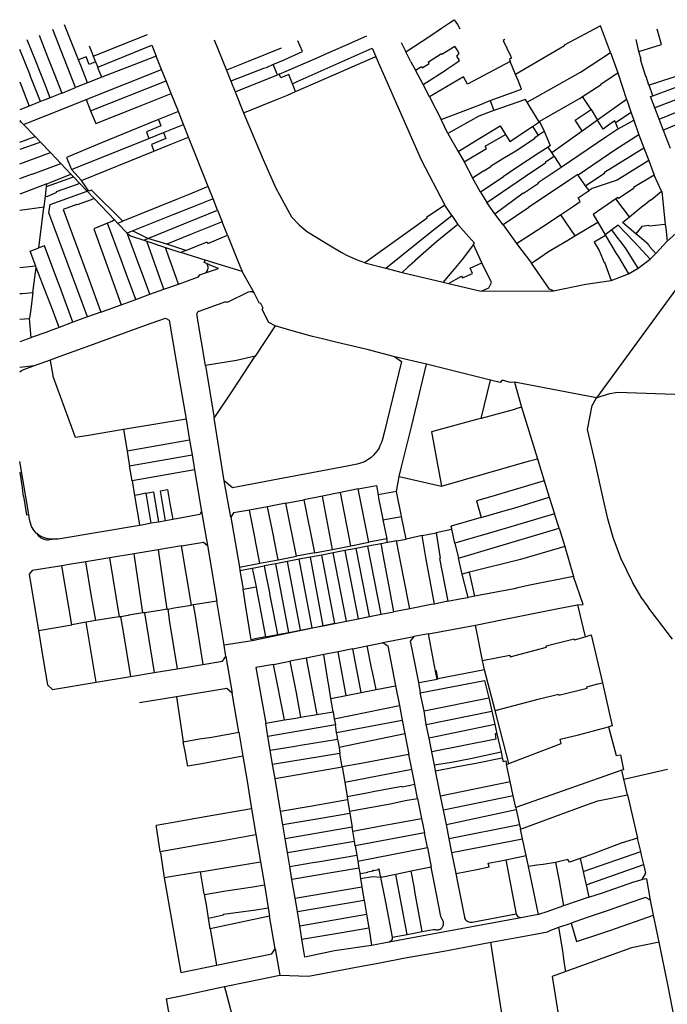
# Model space of a CAD drawing. Header units: metres. Extents: x 196788 to 198134, y 354537 to 355873.
# Tile 3 of 11: x 196788 to 197067, y 355448 to 355873. Entities that reach past the tile are written whole.
import ezdxf

# ---------------------------------------------------------------- set-up
doc = ezdxf.new("R2010")
doc.units = ezdxf.units.M
doc.layers.add('Objectgrens', color=1, linetype='Continuous', lineweight=25)

msp = doc.modelspace()

# ---------------------------------------------------------------- linework, layer by layer
at = {"layer": 'Objectgrens', "flags": 128}
for points in [[(196954.477, 355859.645), (196964.767, 355866.402), (196969.851, 355869.764), (196973.298, 355872.169), (196975.4, 355873.489), (196976.754, 355871.419), (196977.869, 355869.6)], [(196811.754, 355844.116), (196801.898, 355869.187)], [(196812.984, 355856.152), (196806.987, 355871.218)], [(197038.627, 355870.773), (197022.946, 355862.41), (197023.031, 355862.217), (197001.929, 355849.8)], [(197042.854, 355859.251), (197038.627, 355870.773)], [(197055.095, 355859.713), (197064.973, 355862.8), (197063.125, 355869.4)], [(196800.813, 355839.788), (196798.098, 355846.548), (196796.096, 355851.597), (196794.516, 355855.496), (196790.818, 355864.713)], [(196795.961, 355866.753), (196799.566, 355857.472), (196802.408, 355850.297), (196805.769, 355841.75)], [(196819.359, 355857.656), (196842.815, 355867.052)], [(196871.685, 355864.778), (196877.013, 355851.616)], [(196897.145, 355854.064), (196897.088, 355854.17), (196897.249, 355854.243), (196900.549, 355855.573), (196909.849, 355859.676), (196907.831, 355864.318)], [(196899.754, 355849.994), (196916.069, 355857.009), (196920.943, 355859.13), (196927.528, 355862.023), (196937.583, 355866.455)], [(196997.19, 355864.92), (196996.589, 355864.557), (196999.752, 355857.814)], [(197055.095, 355859.713), (197054.02, 355864.885)], [(196796.588, 355838.093), (196792.31, 355848.874), (196791.897, 355849.975), (196787.573, 355860.678)], [(196817.534, 355862.166), (196818.998, 355858.548), (196819.359, 355857.656)], [(196821.282, 355853.005), (196844.634, 355862.483)], [(196844.634, 355862.483), (196846.506, 355857.788)], [(196900.547, 355861.163), (196886.383, 355855.382), (196877.013, 355851.616)], [(196905.419, 355845.839), (196907.535, 355846.776), (196939.925, 355861.126)], [(196939.925, 355861.126), (196941.456, 355857.645)], [(196952.379, 355863.568), (196954.477, 355859.645)], [(196956.672, 355855.336), (196954.401, 355859.567), (196954.477, 355859.645)], [(196958.664, 355851.624), (196961.192, 355853.225), (196961.526, 355852.717), (196964.568, 355854.627), (196964.273, 355855.207), (196969.848, 355858.861), (196970.048, 355858.6), (196975.628, 355862.032), (196975.821, 355861.708)], [(196961.986, 355845.434), (196971.866, 355851.88), (196972.167, 355852.152), (196976.066, 355854.688), (196977.671, 355855.832), (196976.495, 355857.701), (196977.469, 355858.837), (196976.626, 355860.417), (196975.821, 355861.708)], [(197059.629, 355845.199), (197059.436, 355845.129), (197058.333, 355848.906), (197058.123, 355848.91), (197055.906, 355856.261), (197056.107, 355856.347), (197055.095, 355859.713)], [(196820.328, 355855.311), (196817.53, 355854.196), (196816.235, 355857.447), (196812.984, 355856.152)], [(196816.95, 355846.161), (196815.746, 355849.212), (196814.278, 355852.901), (196812.984, 355856.152)], [(196819.359, 355857.656), (196820.328, 355855.311)], [(196820.328, 355855.311), (196821.282, 355853.005)], [(196846.506, 355857.788), (196836.852, 355853.958), (196829.466, 355851.039), (196823.043, 355848.589)], [(196848.879, 355851.932), (196846.506, 355857.788)], [(196906.732, 355842.456), (196918.686, 355847.58), (196941.456, 355857.645)], [(196941.456, 355857.645), (196941.519, 355857.499), (196961.049, 355812.877), (196971.379, 355793.357)], [(196956.672, 355855.336), (196958.664, 355851.624)], [(196999.609, 355855.379), (196981.087, 355845.566), (196979.319, 355848.762), (196964.694, 355840.19)], [(196999.752, 355857.814), (197000.13, 355857.007), (196999.206, 355856.346), (196999.609, 355855.379)], [(197001.929, 355849.8), (196999.609, 355855.379)], [(197006.869, 355837.862), (197029.959, 355850.798), (197042.854, 355859.251)], [(197042.854, 355859.251), (197046.062, 355850.499)], [(196816.259, 355838.978), (196833.284, 355845.739), (196848.879, 355851.932)], [(196823.043, 355848.589), (196821.826, 355851.636), (196821.282, 355853.005)], [(196850.883, 355846.995), (196848.879, 355851.932)], [(196877.013, 355851.616), (196878.859, 355846.949)], [(196897.145, 355854.064), (196894.13, 355852.738), (196892.976, 355852.331), (196892.932, 355852.439), (196878.859, 355846.949)], [(196898.968, 355849.676), (196897.145, 355854.064)], [(196961.986, 355845.434), (196958.664, 355851.624)], [(197079.291, 355851.478), (197074.275, 355849.909), (197064.462, 355846.83), (197064.46, 355846.724), (197059.629, 355845.199)], [(196823.043, 355848.589), (196816.95, 355846.161)], [(196818.229, 355834.051), (196850.883, 355846.995)], [(196853.092, 355841.545), (196850.883, 355846.995)], [(196878.859, 355846.949), (196880.701, 355842.297)], [(196880.701, 355842.297), (196898.968, 355849.676)], [(196899.754, 355849.994), (196898.968, 355849.676)], [(196905.419, 355845.839), (196903.84, 355849.844), (196900.393, 355848.404), (196899.754, 355849.994)], [(196990.978, 355838.517), (197004.421, 355843.536), (197002.986, 355847.255), (197001.929, 355849.8)], [(197030.881, 355840.287), (197038.928, 355845.466), (197038.835, 355845.832), (197046.062, 355850.499)], [(197046.062, 355850.499), (197049.885, 355838.973)], [(197061.153, 355840.617), (197080.47, 355847.77)], [(196787.573, 355846.592), (196791.683, 355836.166)], [(196805.769, 355841.75), (196806.195, 355841.919), (196811.754, 355844.116)], [(196816.95, 355846.161), (196811.754, 355844.116)], [(196906.732, 355842.456), (196905.419, 355845.839)], [(196964.694, 355840.19), (196961.986, 355845.434)], [(197061.153, 355840.617), (197059.629, 355845.199)], [(197088.255, 355845.117), (197082.049, 355843.08), (197082.063, 355842.966), (197062.042, 355835.373)], [(196789.188, 355828.226), (196808.837, 355836.03), (196816.259, 355838.978)], [(196800.813, 355839.788), (196798.123, 355838.724), (196796.588, 355838.093)], [(196805.769, 355841.75), (196800.813, 355839.788)], [(196816.259, 355838.978), (196818.229, 355834.051)], [(196818.229, 355834.051), (196820.422, 355828.563), (196838.663, 355835.816), (196853.092, 355841.545)], [(196856.194, 355833.795), (196853.092, 355841.545)], [(196880.701, 355842.297), (196884.279, 355833.278)], [(196884.279, 355833.278), (196886.121, 355834.018), (196898.322, 355838.835), (196903.289, 355840.926), (196906.732, 355842.456)], [(196964.694, 355840.19), (196969.749, 355830.4)], [(196969.749, 355830.4), (196986.469, 355836.663), (196990.978, 355838.517)], [(196990.978, 355838.517), (196992.547, 355834.18)], [(197006.869, 355837.862), (197006.199, 355838.963), (196992.547, 355834.18)], [(197012.148, 355829.438), (197029.742, 355839.554), (197030.881, 355840.287)], [(197034.539, 355834.677), (197032.543, 355837.72), (197030.881, 355840.287)], [(197049.885, 355838.973), (197037.307, 355830.057)], [(197049.885, 355838.973), (197049.919, 355838.87), (197051.835, 355833.287)], [(197062.042, 355835.373), (197060.16, 355840.259), (197061.153, 355840.617)], [(197063.893, 355830.566), (197083.814, 355838.601)], [(196791.683, 355836.166), (196787.573, 355834.574)], [(196796.588, 355838.093), (196791.683, 355836.166)], [(196992.547, 355834.18), (196985.955, 355831.848), (196972.676, 355824.344)], [(197012.148, 355829.438), (197012.036, 355829.374), (197008.159, 355835.744), (197006.869, 355837.862)], [(197030.736, 355825.4), (197027.64, 355830.017), (197034.539, 355834.677)], [(197034.539, 355834.677), (197037.307, 355830.057)], [(197063.893, 355830.566), (197062.042, 355835.373)], [(196787.573, 355829.854), (196787.971, 355829.439)], [(196847.523, 355830.386), (196846.822, 355830.056), (196822.895, 355820.202), (196807.845, 355813.991), (196809.905, 355808.713)], [(196847.523, 355830.386), (196848.589, 355827.6), (196842.367, 355824.972), (196843.386, 355822.154)], [(196856.194, 355833.795), (196847.523, 355830.386)], [(196858.427, 355828.149), (196856.194, 355833.795)], [(196884.279, 355833.278), (196886.19, 355828.734), (196892.816, 355813.13), (196898.286, 355800.752), (196899.862, 355797.755), (196903.493, 355791.177), (196905.103, 355788.352), (196908.321, 355784.865), (196911.564, 355782.152), (196916.497, 355779.039), (196921.852, 355775.771), (196926.549, 355772.975), (196928.865, 355771.759), (196933.424, 355769.677), (196936.578, 355768.503), (196936.732, 355768.456)], [(196972.676, 355824.344), (196969.749, 355830.4)], [(197037.307, 355830.057), (197031.065, 355825.632), (197030.736, 355825.4)], [(197045.129, 355828.988), (197044.802, 355829.811), (197042.069, 355827.911), (197039.721, 355826.246), (197037.615, 355829.571), (197037.307, 355830.057)], [(197051.835, 355833.287), (197051.447, 355833.114), (197045.514, 355829.166), (197045.129, 355828.988)], [(197046.219, 355826.3), (197052.938, 355830.073)], [(197051.835, 355833.287), (197052.938, 355830.073)], [(197052.938, 355830.073), (197055.195, 355823.752)], [(197065.776, 355825.669), (197063.893, 355830.566)], [(197085.527, 355833.92), (197076.814, 355830.291), (197066.074, 355825.826), (197065.776, 355825.669)], [(196787.573, 355829.272), (196787.971, 355829.439)], [(196787.971, 355829.439), (196789.188, 355828.226)], [(196794.208, 355823.001), (196789.188, 355828.226)], [(196849.698, 355824.689), (196858.427, 355828.149)], [(196860.57, 355822.732), (196858.427, 355828.149)], [(196977.127, 355816.548), (196987.148, 355822.722), (196995.181, 355827.689), (196997.552, 355823.81)], [(196997.552, 355823.81), (196999.338, 355820.89), (197009.159, 355827.299)], [(197009.159, 355827.299), (197012.223, 355829.299)], [(197009.159, 355827.299), (197011.697, 355823.554)], [(197012.223, 355829.299), (197012.148, 355829.438)], [(197012.223, 355829.299), (197013.848, 355826.3), (197014.285, 355825.261)], [(197021.648, 355809.765), (197041.387, 355823.109), (197046.132, 355826.251), (197046.219, 355826.3)], [(197046.219, 355826.3), (197045.129, 355828.988)], [(197068.782, 355817.85), (197065.776, 355825.669)], [(196787.573, 355820.572), (196794.208, 355823.001)], [(196796.586, 355820.552), (196794.208, 355823.001)], [(196809.905, 355808.713), (196843.386, 355822.154)], [(196843.386, 355822.154), (196849.698, 355824.689)], [(196849.698, 355824.689), (196850.735, 355822.103), (196844.481, 355819.524), (196845.579, 355816.688)], [(196845.579, 355816.688), (196851.838, 355819.244), (196860.57, 355822.732)], [(196869.033, 355801.338), (196860.57, 355822.732)], [(196972.676, 355824.344), (196977.127, 355816.548)], [(196979.619, 355811.994), (196989.341, 355817.894), (196988.788, 355818.852), (196997.552, 355823.81)], [(196983.332, 355805.207), (196988.105, 355808.313), (196988.196, 355808.161), (196991.136, 355810.019), (196991.099, 355810.231), (196996.453, 355813.547), (197001.932, 355816.808), (197009.221, 355821.539), (197010.279, 355822.307), (197010.195, 355822.563), (197011.697, 355823.554)], [(197011.697, 355823.554), (197014.285, 355825.261)], [(197014.285, 355825.261), (197016.886, 355819.085), (197016.007, 355818.445)], [(197017.538, 355816.088), (197030.736, 355825.4)], [(197055.195, 355823.752), (197046.791, 355818.372), (197045.26, 355817.334), (197028.89, 355806.313)], [(197055.195, 355823.752), (197057.352, 355818.1)], [(196796.586, 355820.552), (196795.821, 355820.317), (196787.573, 355817.35)], [(196800.907, 355816.031), (196796.586, 355820.552)], [(197016.007, 355818.445), (197012.154, 355816.001), (197001.931, 355809.349), (196996.468, 355805.513), (196996.546, 355805.393), (196986.774, 355798.915)], [(197017.538, 355816.088), (197016.007, 355818.445)], [(197032.183, 355801.673), (197040.448, 355807.32), (197040.303, 355807.548), (197057.352, 355818.1)], [(197057.352, 355818.1), (197059.464, 355812.578)], [(196787.573, 355811.149), (196800.907, 355816.031)], [(196805.298, 355811.391), (196800.907, 355816.031)], [(196814.329, 355804.052), (196845.579, 355816.688)], [(196977.127, 355816.548), (196979.619, 355811.994)], [(196989.478, 355794.469), (197006.118, 355805.834), (197014.974, 355811.815), (197014.837, 355812.018), (197018.581, 355814.485)], [(197018.581, 355814.485), (197017.538, 355816.088)], [(197018.581, 355814.485), (197018.723, 355814.263), (197021.648, 355809.765)], [(196787.573, 355804.878), (196792.644, 355806.73), (196793.013, 355806.679), (196798.478, 355808.733), (196805.298, 355811.391)], [(196809.721, 355806.728), (196805.298, 355811.391)], [(196809.905, 355808.713), (196814.329, 355804.052)], [(196979.619, 355811.994), (196983.332, 355805.207)], [(196992.947, 355789.586), (197005.184, 355798.667), (197005.295, 355798.511), (197011.827, 355802.883), (197011.693, 355803.086), (197019.436, 355808.336), (197021.648, 355809.765)], [(197059.464, 355812.578), (197045.794, 355804.118), (197035.055, 355800.529), (197033.651, 355799.604)], [(197059.464, 355812.578), (197061.825, 355806.365)], [(196799.184, 355801.368), (196810.783, 355805.607)], [(196799.338, 355802.59), (196800.738, 355803.097), (196809.721, 355806.728)], [(196810.783, 355805.607), (196809.721, 355806.728)], [(196810.783, 355805.607), (196813.45, 355802.795)], [(196986.774, 355798.915), (196983.332, 355805.207)], [(197028.89, 355806.313), (197028.741, 355806.57), (197024.872, 355804.01), (197007.475, 355792.396), (197007.57, 355792.297), (196996.55, 355784.863)], [(197032.183, 355801.673), (197028.89, 355806.313)], [(197061.825, 355806.365), (197052.926, 355800.933), (197053.085, 355800.698), (197046.421, 355796.19), (197046.138, 355796.63), (197045.249, 355796.03)], [(197064.964, 355799.433), (197061.825, 355806.365)], [(196799.338, 355802.59), (196787.573, 355798.062)], [(196798.659, 355797.191), (196799.413, 355797.098), (196803.616, 355798.889), (196803.51, 355799.181), (196812.08, 355802.267), (196812.543, 355802.461), (196813.45, 355802.795)], [(196798.659, 355797.191), (196799.184, 355801.368)], [(196799.184, 355801.368), (196799.338, 355802.59)], [(196813.45, 355802.795), (196816.722, 355799.364)], [(196832.185, 355786.384), (196818.575, 355799.753), (196817.51, 355799.448), (196814.329, 355804.052)], [(196869.033, 355801.338), (196860.421, 355797.847), (196855.307, 355795.762), (196832.185, 355786.384)], [(196871.132, 355796.061), (196869.033, 355801.338)], [(197033.651, 355799.604), (197032.183, 355801.673)], [(196798.087, 355792.54), (196798.533, 355796.188), (196798.659, 355797.191)], [(196816.881, 355745.017), (196800.161, 355789.97), (196800.737, 355793.584), (196816.722, 355799.364)], [(196819.725, 355796.204), (196818.417, 355795.607), (196812.37, 355793.494), (196812.2, 355793.599), (196806.384, 355791.465), (196817.033, 355762.592), (196822.701, 355747.118)], [(196816.722, 355799.364), (196819.725, 355796.204)], [(196828.514, 355787.002), (196819.725, 355796.204)], [(196871.132, 355796.061), (196862.555, 355792.629), (196853.776, 355789.152), (196836.494, 355782.195)], [(196873.084, 355791.152), (196871.132, 355796.061)], [(196986.774, 355798.915), (196989.478, 355794.469)], [(197021.293, 355789.218), (197026.893, 355792.974), (197029.828, 355794.976), (197028.886, 355796.462), (197033.651, 355799.604)], [(197045.249, 355796.03), (197035.37, 355789.368), (197037.399, 355785.929)], [(197051.148, 355788.314), (197045.249, 355796.03)], [(197051.148, 355788.314), (197057.097, 355793.252), (197057.159, 355793.121), (197060.395, 355795.731), (197060.494, 355795.607), (197064.964, 355799.433)], [(197064.964, 355799.433), (197065.068, 355799.202), (197066.612, 355784.994)], [(196798.087, 355792.54), (196787.573, 355791.015)], [(196795.833, 355774.889), (196798.065, 355792.357), (196798.087, 355792.54)], [(196971.379, 355793.357), (196963.455, 355787.957), (196963.631, 355787.706), (196936.732, 355768.456)], [(196974.333, 355788.906), (196971.379, 355793.357)], [(196992.947, 355789.586), (196989.478, 355794.469)], [(196843.014, 355778.944), (196858.544, 355785.332), (196864.495, 355787.692), (196873.084, 355791.152)], [(196873.084, 355791.152), (196875.076, 355786.142)], [(196945.755, 355766.045), (196965.714, 355782.051), (196974.333, 355788.906)], [(196974.333, 355788.906), (196976.984, 355784.908)], [(196996.55, 355784.863), (196992.947, 355789.586)], [(197002.294, 355776.735), (197013.243, 355783.817), (197021.293, 355789.218)], [(197021.293, 355789.218), (197027.521, 355780.043)], [(197053.887, 355781.011), (197048.117, 355785.817), (197051.148, 355788.314)], [(197067.455, 355777.829), (197078.725, 355787.844)], [(196825.495, 355785.573), (196819.658, 355783.103), (196827.972, 355759.931), (196831.411, 355750.268)], [(196828.514, 355787.002), (196827.351, 355786.297), (196825.495, 355785.573)], [(196837.72, 355752.592), (196833.748, 355763.314), (196831.373, 355769.678), (196825.495, 355785.573)], [(196829.967, 355785.48), (196828.514, 355787.002)], [(196832.185, 355786.384), (196829.967, 355785.48)], [(196834.086, 355781.187), (196829.967, 355785.48)], [(196875.076, 355786.142), (196861.384, 355780.594), (196851.11, 355776.552)], [(196877.378, 355780.354), (196875.076, 355786.142)], [(196976.984, 355784.908), (196967.801, 355777.649), (196958.324, 355769.218), (196958.402, 355769.142), (196955.366, 355766.488), (196952.912, 355764.284)], [(196983.675, 355776.335), (196984.186, 355776.946), (196976.984, 355784.908)], [(196996.55, 355784.863), (197002.294, 355776.735)], [(197027.521, 355780.043), (197037.399, 355785.929)], [(197037.399, 355785.929), (197040.595, 355780.509)], [(197060.128, 355769.942), (197053.135, 355777.498), (197049.337, 355781.429), (197046.265, 355784.654), (197043.518, 355782.645)], [(197066.612, 355784.994), (197059.597, 355784.239), (197059.48, 355784.54), (197056.49, 355784.073), (197053.887, 355781.011)], [(197066.612, 355784.994), (197066.812, 355783.35), (197067.455, 355777.829)], [(196836.494, 355782.195), (196834.086, 355781.187)], [(196843.867, 355754.814), (196840.617, 355763.552), (196840.337, 355764.26), (196834.929, 355778.884), (196834.086, 355781.187)], [(196834.086, 355781.187), (196835.396, 355780.134), (196841.163, 355778.184)], [(196836.494, 355782.195), (196842.745, 355779.023), (196843.014, 355778.944)], [(196841.163, 355778.184), (196843.014, 355778.944)], [(196851.11, 355776.552), (196843.014, 355778.944)], [(196859.309, 355773.789), (196868.58, 355777.457), (196868.883, 355776.779), (196877.378, 355780.354)], [(196877.378, 355780.354), (196881.753, 355769.548), (196883.409, 355765.447), (196883.707, 355764.609)], [(197008.783, 355768.207), (197012.325, 355770.723), (197016.114, 355773.305), (197024.447, 355778.212), (197027.521, 355780.043)], [(197040.776, 355780.204), (197035.885, 355777.28), (197036.271, 355776.658), (197038.028, 355773.676), (197040.18, 355768.607), (197040.348, 355768.675), (197043.218, 355760.84)], [(197043.518, 355782.645), (197040.595, 355780.509)], [(197040.595, 355780.509), (197040.776, 355780.204)], [(197040.776, 355780.204), (197045.434, 355772.4), (197046.313, 355770.991), (197050.628, 355763.608)], [(197054.914, 355766.066), (197049.528, 355774.592), (197047.496, 355777.372), (197046.969, 355778.041), (197046.296, 355778.957), (197043.518, 355782.645)], [(197062.533, 355772.492), (197059.648, 355775.559), (197059.779, 355775.697), (197059.053, 355776.383), (197059.157, 355776.453), (197055.468, 355779.695), (197053.887, 355781.011)], [(196794.516, 355766.994), (196792.042, 355773.497), (196795.833, 355774.889)], [(196810.6, 355742.7), (196804.895, 355758.203), (196804.034, 355760.397), (196798.241, 355775.773), (196795.833, 355774.889)], [(196841.163, 355778.184), (196842.466, 355777.722)], [(196849.924, 355756.968), (196842.466, 355777.722)], [(196842.466, 355777.722), (196850.63, 355775.042)], [(196850.63, 355775.042), (196857.197, 355772.878)], [(196856.202, 355759.203), (196852.842, 355768.54), (196852.168, 355770.381), (196850.63, 355775.042)], [(196859.309, 355773.789), (196851.11, 355776.552)], [(196983.675, 355776.335), (196978.803, 355769.796), (196975.208, 355765.566), (196971.912, 355761.714), (196970.525, 355760.049)], [(196987.353, 355768.478), (196983.675, 355776.335)], [(197002.294, 355776.735), (197008.783, 355768.207)], [(197062.533, 355772.492), (197067.455, 355777.829)], [(196857.197, 355772.878), (196858.31, 355773.392), (196859.309, 355773.789)], [(196867.663, 355769.569), (196857.197, 355772.878)], [(197060.128, 355769.942), (197062.533, 355772.492)], [(196794.516, 355766.994), (196787.573, 355766.201)], [(196793.323, 355755.586), (196794.74, 355766.356)], [(196794.74, 355766.356), (196794.516, 355766.994)], [(196804.59, 355740.42), (196801.323, 355749.376), (196799.199, 355754.928), (196794.74, 355766.356)], [(196868.416, 355768.065), (196868.387, 355768.105), (196867.313, 355768.585), (196867.663, 355769.569)], [(196883.707, 355764.609), (196867.663, 355769.569)], [(196867.863, 355764.047), (196873.54, 355765.95), (196870.214, 355767.322), (196868.416, 355768.065)], [(196867.863, 355764.047), (196868.522, 355764.646), (196868.908, 355765.363), (196869.003, 355766.143), (196869.054, 355766.689), (196868.939, 355767.133), (196868.74, 355767.617), (196868.416, 355768.065)], [(196936.732, 355768.456), (196945.755, 355766.045)], [(196945.755, 355766.045), (196952.912, 355764.284)], [(196972.972, 355759.466), (196978.564, 355762.646), (196978.929, 355761.875), (196983.325, 355763.862), (196982.327, 355766.125), (196987.353, 355768.478)], [(196987.074, 355756.103), (196990.305, 355757.618), (196991.425, 355759.874), (196987.353, 355768.478)], [(197018.347, 355756.306), (197016.54, 355757.045), (197008.783, 355768.207)], [(197050.628, 355763.608), (197054.914, 355766.066)], [(197054.914, 355766.066), (197060.128, 355769.942)], [(196856.202, 355759.203), (196864.921, 355762.36), (196865.406, 355763.174), (196867.863, 355764.047)], [(196888.917, 355755.461), (196883.707, 355764.609)], [(196952.912, 355764.284), (196970.525, 355760.049)], [(197076.879, 355764.811), (197036.925, 355710.09)], [(197043.218, 355760.84), (197050.628, 355763.608)], [(196849.924, 355756.968), (196856.202, 355759.203)], [(196970.525, 355760.049), (196972.972, 355759.466)], [(196972.972, 355759.466), (196987.074, 355756.103)], [(197018.347, 355756.306), (197032.208, 355759.226), (197043.218, 355760.84)], [(196787.573, 355755.114), (196788.665, 355755.204), (196793.323, 355755.586)], [(196793.323, 355755.586), (196792.353, 355748.375), (196791.849, 355744.434), (196791.661, 355744.415)], [(196837.72, 355752.592), (196843.867, 355754.814)], [(196843.867, 355754.814), (196849.924, 355756.968)], [(196867.881, 355724.03), (196864.437, 355744.487), (196864.205, 355745.865), (196864.185, 355746.062), (196864.189, 355746.26), (196864.219, 355746.455), (196864.275, 355746.645), (196864.361, 355746.834), (196864.472, 355747.009), (196864.604, 355747.17), (196864.751, 355747.316), (196864.958, 355747.461), (196865.188, 355747.563), (196873.513, 355750.595), (196875.482, 355751.324), (196875.825, 355751.452), (196876.242, 355751.508), (196876.652, 355751.489), (196877.04, 355751.474), (196877.426, 355751.53), (196877.686, 355751.59), (196886.509, 355755.839), (196887.168, 355756.062), (196887.668, 355756.043), (196888.053, 355755.955), (196888.917, 355755.461)], [(196898.039, 355741.145), (196895.215, 355742.628), (196892.403, 355748.296), (196892.735, 355748.856), (196891.733, 355750.899), (196891.095, 355751.067), (196888.917, 355755.461)], [(196987.074, 355756.103), (197018.347, 355756.306)], [(196822.701, 355747.118), (196831.411, 355750.268)], [(196831.411, 355750.268), (196837.72, 355752.592)], [(196816.881, 355745.017), (196810.6, 355742.7)], [(196822.701, 355747.118), (196816.881, 355745.017)], [(196787.573, 355744.012), (196791.661, 355744.415)], [(196791.661, 355744.415), (196792.412, 355736.035)], [(196804.59, 355740.42), (196800.328, 355738.85), (196799.333, 355738.522), (196793.013, 355736.251), (196792.412, 355736.035)], [(196800.876, 355726.505), (196805.024, 355728.022), (196813.14, 355730.991), (196842.004, 355741.417), (196850.58, 355744.507), (196852.236, 355743.587), (196856.67, 355717.324), (196859.508, 355700.865)], [(196810.6, 355742.7), (196804.59, 355740.42)], [(196898.039, 355741.145), (196889.349, 355728.083)], [(196949.67, 355727.813), (196937.742, 355730.944), (196924.841, 355734.031), (196919.007, 355735.356), (196914.118, 355736.538), (196905.28, 355738.959), (196898.039, 355741.145)], [(196792.412, 355736.035), (196787.573, 355734.297)], [(196889.349, 355728.083), (196881.246, 355726.198), (196867.881, 355724.03)], [(196871.656, 355701.28), (196879.304, 355712.706), (196889.349, 355728.083)], [(196949.67, 355727.813), (196952.563, 355725.739), (196946.241, 355699.761), (196945.484, 355696.681), (196945.348, 355696.08), (196944.356, 355692.229), (196944.048, 355691.165), (196943.866, 355690.641), (196943.657, 355690.128), (196943.283, 355689.309), (196942.88, 355688.504), (196942.434, 355687.722), (196941.928, 355686.977), (196941.265, 355686.124), (196940.558, 355685.307), (196940.053, 355684.792), (196939.512, 355684.315), (196938.939, 355683.877), (196938.167, 355683.363), (196937.366, 355682.894), (196936.54, 355682.473), (196935.687, 355682.108), (196934.809, 355681.806), (196933.912, 355681.57), (196933.458, 355681.43), (196928.371, 355680.426), (196899.325, 355674.864), (196882.528, 355671.697), (196879.574, 355671.161), (196875.99, 355674.259)], [(196963.404, 355724.575), (196949.67, 355727.813)], [(196787.573, 355723.298), (196794.043, 355724.004)], [(196787.573, 355721.252), (196788.383, 355721.855), (196789.398, 355722.305), (196794.043, 355724.004)], [(196794.043, 355724.004), (196800.876, 355726.505)], [(196832.424, 355696.343), (196816.467, 355693.666), (196811.728, 355692.86), (196802.225, 355718.858), (196800.926, 355726.219), (196800.876, 355726.505)], [(196867.881, 355724.03), (196871.656, 355701.28)], [(196951.613, 355676.101), (196952.559, 355680.243), (196954.415, 355687.769), (196956.887, 355697.537), (196963.404, 355724.575)], [(196990.997, 355717.669), (196963.404, 355724.575)], [(196986.999, 355701.143), (196990.997, 355717.669)], [(197001.431, 355716.848), (196999.722, 355716.64), (196996.052, 355717.727), (196995.271, 355716.643), (196990.997, 355717.669)], [(197001.431, 355716.848), (197004.424, 355706.019)], [(197036.925, 355710.09), (197001.431, 355716.848)], [(197036.925, 355710.09), (197039.349, 355710.991), (197042.59, 355711.99), (197045.946, 355712.547), (197165.285, 355708.372), (197170.711, 355708.199), (197173.988, 355708.059), (197177.673, 355707.937), (197180.099, 355707.83), (197183.905, 355708.198), (197186.113, 355708.566), (197187.9, 355708.93), (197190.544, 355709.617), (197194.083, 355710.86), (197196.92, 355712.236), (197203.926, 355716.191)], [(197069.687, 355605.751), (197060.979, 355617.23), (197059.956, 355618.604), (197058.9, 355620.23), (197056.177, 355623.935), (197052.542, 355630.061), (197047.335, 355640.742), (197044.119, 355649.738), (197041.734, 355657.795), (197039.896, 355665.938), (197036.335, 355682.257), (197032.95, 355696.377), (197035.002, 355706.701), (197036.925, 355710.09)], [(197004.424, 355706.019), (197002.006, 355705.271), (197001.393, 355705.057), (196986.999, 355701.143)], [(197004.424, 355706.019), (197011.312, 355683.766)], [(196859.508, 355700.865), (196832.424, 355696.343)], [(196859.508, 355700.865), (196861.015, 355691.762)], [(196875.99, 355674.259), (196871.656, 355701.28)], [(196986.999, 355701.143), (196985.584, 355700.791), (196965.543, 355695.355), (196969.908, 355671.869)], [(196832.424, 355696.343), (196833.99, 355687.044)], [(196861.015, 355691.762), (196833.99, 355687.044)], [(196861.015, 355691.762), (196862.052, 355685.48)], [(196833.99, 355687.044), (196834.668, 355683.136), (196835.1, 355680.651)], [(196835.1, 355680.651), (196862.052, 355685.48)], [(196862.052, 355685.48), (196863.177, 355678.953)], [(196791.484, 355659.673), (196787.573, 355682.604)], [(196969.908, 355671.869), (197007.903, 355682.776), (197011.312, 355683.766)], [(197011.312, 355683.766), (197014.297, 355674.172)], [(196787.573, 355677.953), (196788.697, 355671.202), (196788.571, 355671.182), (196789.122, 355667.502), (196789.233, 355667.525), (196790.529, 355659.512), (196791.484, 355659.673)], [(196836.239, 355674.165), (196835.1, 355680.651)], [(196863.177, 355678.953), (196836.239, 355674.165)], [(196863.177, 355678.953), (196866.203, 355660.969)], [(196836.239, 355674.165), (196837.231, 355667.831)], [(196878.824, 355658.553), (196875.99, 355674.259)], [(196950.429, 355669.581), (196951.613, 355676.101)], [(196951.613, 355676.101), (196969.908, 355671.869)], [(197014.297, 355674.172), (196991.563, 355667.489), (196984.987, 355665.612), (196987.086, 355658.296)], [(197014.297, 355674.172), (197016.44, 355667.095)], [(196842.169, 355668.817), (196838.891, 355668.208), (196837.231, 355667.831)], [(196842.169, 355668.817), (196845.381, 355669.436), (196847.627, 355656.357)], [(196844.397, 355655.849), (196842.169, 355668.817)], [(196850.624, 355656.859), (196848.427, 355669.947), (196851.478, 355670.513), (196852.506, 355664.369), (196853.715, 355657.427)], [(196926.231, 355669.173), (196918.379, 355667.583)], [(196933.861, 355670.708), (196926.231, 355669.173)], [(196930.636, 355646.158), (196926.231, 355669.173)], [(196933.861, 355670.708), (196941.732, 355672.253), (196942.574, 355668.224)], [(196938.438, 355647.692), (196933.861, 355670.708)], [(196950.429, 355669.581), (196942.574, 355668.224)], [(196942.574, 355668.224), (196942.649, 355666.691), (196944.367, 355658.304), (196944.57, 355657.317)], [(196952.656, 355658.734), (196952.457, 355659.722), (196950.762, 355668.207), (196950.429, 355669.581)], [(196837.231, 355667.831), (196839.381, 355655.213), (196839.425, 355654.963)], [(196902.633, 355664.568), (196894.648, 355663.017)], [(196902.633, 355664.568), (196910.396, 355666.034)], [(196907.141, 355641.628), (196902.633, 355664.568)], [(196918.379, 355667.583), (196910.396, 355666.034)], [(196910.396, 355666.034), (196914.955, 355643.083)], [(196922.812, 355644.595), (196918.379, 355667.583)], [(196987.086, 355658.296), (196997.459, 355661.367), (197001.08, 355662.354), (197016.44, 355667.095)], [(197016.44, 355667.095), (197018.697, 355659.952)], [(196794.941, 355651.425), (196794.744, 355651.573), (196793.637, 355652.855), (196792.712, 355654.495), (196791.851, 355657.507), (196791.484, 355659.673)], [(196866.203, 355660.969), (196865.425, 355659.639), (196853.715, 355657.427)], [(196866.203, 355660.969), (196868.812, 355646.203)], [(196886.879, 355661.522), (196880.002, 355660.341), (196878.824, 355658.553)], [(196894.648, 355663.017), (196886.879, 355661.522)], [(196891.327, 355638.563), (196889.533, 355648.132), (196889.474, 355648.356), (196886.879, 355661.522)], [(196899.336, 355640.097), (196897.447, 355649.612), (196897.379, 355649.911), (196894.648, 355663.017)], [(197018.697, 355659.952), (196994.578, 355652.689), (196975.705, 355647.236)], [(197020.708, 355653.708), (197018.697, 355659.952)], [(196844.397, 355655.849), (196841.047, 355655.253), (196839.425, 355654.963)], [(196847.627, 355656.357), (196844.397, 355655.849)], [(196850.624, 355656.859), (196847.627, 355656.357)], [(196853.715, 355657.427), (196850.624, 355656.859)], [(196878.824, 355658.553), (196882.523, 355636.848)], [(196944.57, 355657.317), (196952.656, 355658.734)], [(196944.57, 355657.317), (196946.252, 355649.143)], [(196954.643, 355649.029), (196952.656, 355658.734)], [(196987.086, 355658.296), (196974.06, 355654.55)], [(196794.941, 355651.425), (196795.313, 355650.877), (196795.748, 355650.378), (196796.239, 355649.934), (196796.779, 355649.551), (196797.361, 355649.235), (196797.976, 355648.99), (196798.616, 355648.82), (196799.272, 355648.727), (196799.934, 355648.713), (196800.593, 355648.777), (196801.643, 355648.951)], [(196801.643, 355648.951), (196800.769, 355648.985), (196799.166, 355649.221), (196797.489, 355649.805), (196795.837, 355650.753), (196794.941, 355651.425)], [(196839.425, 355654.963), (196804.243, 355648.986), (196802.062, 355648.936), (196801.643, 355648.951)], [(196961.573, 355650.507), (196967.584, 355651.724)], [(196974.06, 355654.55), (196974.153, 355653.147), (196967.584, 355651.724)], [(196967.584, 355651.724), (196969.371, 355640.744), (196968.973, 355640.662), (196972.611, 355622.132)], [(196975.705, 355647.236), (196974.06, 355654.55)], [(196977.183, 355640.827), (197001.874, 355648.105), (197020.708, 355653.708)], [(197020.708, 355653.708), (197023.128, 355645.824)], [(196857.538, 355646.098), (196866.978, 355647.675), (196868.812, 355646.203)], [(196930.636, 355646.158), (196938.438, 355647.692)], [(196943.805, 355646.987), (196938.091, 355645.965)], [(196946.252, 355649.143), (196938.438, 355647.692)], [(196946.589, 355647.505), (196943.805, 355646.987)], [(196949.295, 355617.583), (196947.72, 355626.191), (196944.281, 355644.523), (196944.201, 355644.9), (196943.805, 355646.987)], [(196946.589, 355647.505), (196946.252, 355649.143)], [(196950.474, 355648.243), (196946.71, 355647.528), (196946.589, 355647.505)], [(196950.474, 355648.243), (196954.643, 355649.029)], [(196956.205, 355618.895), (196953.512, 355632.664), (196950.474, 355648.243)], [(196961.573, 355650.507), (196954.643, 355649.029)], [(196966.793, 355620.961), (196963.141, 355641.033), (196961.573, 355650.507)], [(196975.705, 355647.236), (196977.183, 355640.827)], [(196837.101, 355642.686), (196826.516, 355640.918)], [(196847.382, 355644.403), (196837.101, 355642.686)], [(196840.833, 355617.106), (196837.101, 355642.686)], [(196857.538, 355646.098), (196847.382, 355644.403)], [(196847.382, 355644.403), (196851.173, 355618.731)], [(196861.869, 355620.478), (196857.538, 355646.098)], [(196868.812, 355646.203), (196872.769, 355622.256)], [(196914.955, 355643.083), (196907.141, 355641.628)], [(196914.955, 355643.083), (196922.812, 355644.595)], [(196923.076, 355643.087), (196918.095, 355642.142)], [(196922.812, 355644.595), (196930.636, 355646.158)], [(196928.133, 355644.045), (196923.076, 355643.087)], [(196928.866, 355613.599), (196923.076, 355643.087)], [(196932.988, 355644.974), (196928.133, 355644.045)], [(196928.133, 355644.045), (196933.913, 355614.602)], [(196938.091, 355645.965), (196932.988, 355644.974)], [(196938.809, 355615.581), (196932.988, 355644.974)], [(196943.836, 355616.552), (196938.091, 355645.965)], [(197023.128, 355645.824), (197004.057, 355640.176), (196981.913, 355634.693)], [(197023.128, 355645.824), (197026.933, 355632.86)], [(196816.155, 355639.188), (196809.015, 355637.994), (196805.839, 355637.481)], [(196826.516, 355640.918), (196816.155, 355639.188)], [(196820.51, 355613.812), (196818.975, 355621.869), (196818.58, 355624.204), (196816.155, 355639.188)], [(196830.776, 355615.434), (196826.516, 355640.918)], [(196882.523, 355636.848), (196891.327, 355638.563)], [(196891.327, 355638.563), (196899.336, 355640.097)], [(196898.266, 355638.398), (196893.235, 355637.42)], [(196903.251, 355639.318), (196898.266, 355638.398)], [(196903.935, 355608.688), (196898.266, 355638.398)], [(196899.336, 355640.097), (196907.141, 355641.628)], [(196908.356, 355640.307), (196903.251, 355639.318)], [(196908.949, 355609.658), (196903.251, 355639.318)], [(196913.24, 355641.214), (196908.356, 355640.307)], [(196913.966, 355610.628), (196908.356, 355640.307)], [(196918.095, 355642.142), (196913.24, 355641.214)], [(196918.787, 355611.559), (196913.24, 355641.214)], [(196923.757, 355612.521), (196918.095, 355642.142)], [(196978.783, 355633.928), (196977.183, 355640.827)], [(196805.839, 355637.481), (196792.942, 355635.397), (196791.713, 355633.838), (196795.712, 355609.546)], [(196810.037, 355612.022), (196805.839, 355637.481)], [(196882.523, 355636.848), (196882.789, 355635.498)], [(196882.789, 355635.498), (196888.111, 355636.477)], [(196882.789, 355635.498), (196883.163, 355633.003), (196884.123, 355627.317)], [(196888.111, 355636.477), (196888.25, 355636.503), (196893.235, 355637.42)], [(196888.111, 355636.477), (196889.709, 355628.44)], [(196893.235, 355637.42), (196893.708, 355634.99), (196895.515, 355625.835), (196895.59, 355625.302), (196896.323, 355621.816), (196897.149, 355617.407), (196899.035, 355607.741)], [(196981.913, 355634.693), (196978.783, 355633.928)], [(196984.22, 355624.413), (196981.913, 355634.693)], [(196981.347, 355623.837), (196978.783, 355633.928)], [(197026.933, 355632.86), (197007.375, 355628.968), (197002.924, 355627.895), (197001.336, 355627.508), (196984.22, 355624.413)], [(197028.599, 355620.637), (197031.09, 355620.782), (197026.933, 355632.86)], [(196884.123, 355627.317), (196889.709, 355628.44)], [(196893.81, 355606.731), (196889.38, 355605.849), (196887.651, 355605.504), (196887.366, 355607.244), (196885.307, 355619.811), (196884.123, 355627.317)], [(196889.709, 355628.44), (196890.335, 355624.815), (196890.434, 355624.288), (196893.81, 355606.731)], [(196872.769, 355622.256), (196867.344, 355621.324), (196862.615, 355620.61)], [(196875.912, 355603.21), (196872.769, 355622.256)], [(196972.611, 355622.132), (196966.793, 355620.961)], [(196972.611, 355622.132), (196978.511, 355623.286), (196981.347, 355623.837)], [(196984.22, 355624.413), (196981.347, 355623.837)], [(196840.833, 355617.106), (196834.672, 355616.082), (196834.394, 355616.042), (196831.154, 355615.486)], [(196841.458, 355617.212), (196840.833, 355617.106)], [(196851.173, 355618.731), (196848.186, 355618.207), (196841.458, 355617.212)], [(196841.458, 355617.212), (196845.693, 355591.371)], [(196851.173, 355618.731), (196851.547, 355618.81)], [(196851.547, 355618.81), (196854.313, 355619.253), (196861.869, 355620.478)], [(196851.547, 355618.81), (196852.384, 355613.174), (196855.6, 355593.017)], [(196862.615, 355620.61), (196861.869, 355620.478)], [(196862.615, 355620.61), (196863.096, 355617.523), (196866.793, 355594.877)], [(196943.836, 355616.552), (196949.295, 355617.583)], [(196956.205, 355618.895), (196949.295, 355617.583)], [(196966.793, 355620.961), (196965.435, 355620.69), (196956.205, 355618.895)], [(196984.628, 355611.898), (196996.462, 355614.27), (197020.299, 355618.995), (197028.599, 355620.637)], [(197028.599, 355620.637), (197032.02, 355606.792)], [(196816.317, 355613.091), (196810.037, 355612.022)], [(196820.51, 355613.812), (196816.317, 355613.091)], [(196820.671, 355587.212), (196816.317, 355613.091)], [(196830.776, 355615.434), (196827.756, 355614.959), (196820.51, 355613.812)], [(196831.154, 355615.486), (196830.776, 355615.434)], [(196831.154, 355615.486), (196832.128, 355609.825), (196835.518, 355589.68)], [(196923.757, 355612.521), (196928.866, 355613.599)], [(196928.866, 355613.599), (196933.913, 355614.602)], [(196933.913, 355614.602), (196938.809, 355615.581)], [(196938.809, 355615.581), (196943.836, 355616.552)], [(196795.712, 355609.546), (196810.037, 355612.022)], [(196795.712, 355609.546), (196797.773, 355597.034), (196799.587, 355586.022), (196801.741, 355584.071), (196820.671, 355587.212)], [(196923.757, 355612.521), (196888.028, 355605.033), (196875.912, 355603.21)], [(196899.035, 355607.741), (196903.935, 355608.688)], [(196903.935, 355608.688), (196908.949, 355609.658)], [(196908.949, 355609.658), (196913.966, 355610.628)], [(196913.966, 355610.628), (196918.787, 355611.559)], [(196918.787, 355611.559), (196923.757, 355612.521)], [(196964.242, 355608.035), (196984.628, 355611.898)], [(196987.566, 355596.539), (196984.628, 355611.898)], [(196893.81, 355606.731), (196899.035, 355607.741)], [(196937.712, 355602.893), (196944.234, 355604.247), (196944.536, 355604.269)], [(196944.536, 355604.269), (196957.976, 355606.902)], [(196944.536, 355604.269), (196946.634, 355602.827), (196949.973, 355585.618)], [(196957.976, 355606.902), (196956.365, 355604.904), (196957.431, 355599.248), (196959.9, 355587.042)], [(196964.242, 355608.035), (196957.976, 355606.902)], [(196967.3, 355591.967), (196966.476, 355596.51), (196964.242, 355608.035)], [(196987.566, 355596.539), (196999.424, 355598.8), (196999.531, 355598.11), (197015.244, 355602.386), (197015.136, 355602.869), (197027.199, 355605.938), (197027.312, 355605.507), (197032.02, 355606.792)], [(197032.02, 355606.792), (197034.629, 355607.578), (197039.41, 355586.971)], [(196876.714, 355598.357), (196875.912, 355603.21)], [(196925.245, 355600.36), (196919.005, 355599.081)], [(196931.563, 355601.644), (196925.245, 355600.36)], [(196928.627, 355581.379), (196925.245, 355600.36)], [(196931.563, 355601.644), (196937.712, 355602.893)], [(196935.103, 355582.666), (196931.563, 355601.644)], [(196941.617, 355583.992), (196940.171, 355590.972), (196939.665, 355593.323), (196937.712, 355602.893)], [(196866.793, 355594.877), (196875.214, 355596.278), (196876.714, 355598.357)], [(196876.714, 355598.357), (196879.426, 355582.492)], [(196897.243, 355594.889), (196904.32, 355596.234)], [(196911.413, 355597.596), (196904.32, 355596.234)], [(196904.32, 355596.234), (196906.425, 355585.401), (196907.011, 355582.57), (196909.008, 355572.039)], [(196919.005, 355599.081), (196911.413, 355597.596)], [(196911.413, 355597.596), (196916.062, 355573.216)], [(196922.029, 355580.186), (196921.121, 355585.741), (196920.772, 355588.059), (196919.005, 355599.081)], [(196988.484, 355592.531), (196987.566, 355596.539)], [(196845.693, 355591.371), (196855.6, 355593.017)], [(196855.6, 355593.017), (196866.793, 355594.877)], [(196897.243, 355594.889), (196889.692, 355593.577), (196892.101, 355579.807), (196893.887, 355569.433)], [(196901.954, 355570.866), (196897.243, 355594.889)], [(196968.328, 355588.573), (196967.689, 355592.043), (196967.3, 355591.967)], [(196967.939, 355588.498), (196967.3, 355591.967)], [(196988.484, 355592.531), (196968.328, 355588.573)], [(196993.025, 355574.963), (196988.484, 355592.531)], [(196820.671, 355587.212), (196835.518, 355589.68)], [(196835.518, 355589.68), (196845.693, 355591.371)], [(196959.9, 355587.042), (196961.744, 355587.311), (196967.939, 355588.498)], [(196960.606, 355582.607), (196988.389, 355587.904), (196990.355, 355580.385)], [(196968.328, 355588.573), (196967.939, 355588.498)], [(196879.426, 355582.492), (196877.03, 355584.419), (196855.305, 355580.836)], [(196935.103, 355582.666), (196941.617, 355583.992)], [(196941.617, 355583.992), (196949.973, 355585.618)], [(196949.973, 355585.618), (196951.674, 355577.088)], [(196959.9, 355587.042), (196960.606, 355582.607)], [(196993.025, 355574.963), (197012.269, 355579.968), (197020.405, 355582.059), (197020.562, 355581.525), (197032.805, 355584.651), (197032.644, 355585.209), (197037.454, 355586.421), (197039.41, 355586.971)], [(197039.41, 355586.971), (197043.694, 355568.315), (197041.981, 355567.935)], [(196855.305, 355580.836), (196839.411, 355578.215)], [(196855.305, 355580.836), (196858.264, 355561.415)], [(196882.266, 355565.573), (196879.426, 355582.492)], [(196922.029, 355580.186), (196928.627, 355581.379)], [(196923.014, 355574.399), (196922.029, 355580.186)], [(196928.627, 355581.379), (196935.103, 355582.666)], [(196962.331, 355574.815), (196960.606, 355582.607)], [(196962.331, 355574.815), (196990.355, 355580.385)], [(196990.355, 355580.385), (196991.601, 355574.616)], [(196923.52, 355571.363), (196951.674, 355577.088)], [(196951.674, 355577.088), (196952.836, 355570.746)], [(196963.316, 355568.862), (196962.331, 355574.815)], [(196963.316, 355568.862), (196991.601, 355574.616)], [(196991.601, 355574.616), (196992.97, 355568.832)], [(196998.957, 355552.038), (196993.025, 355574.963)], [(196893.887, 355569.433), (196901.954, 355570.866)], [(196901.954, 355570.866), (196906.92, 355571.667), (196909.008, 355572.039)], [(196909.008, 355572.039), (196916.062, 355573.216)], [(196916.062, 355573.216), (196923.014, 355574.399)], [(196923.014, 355574.399), (196923.52, 355571.363)], [(196923.52, 355571.363), (196924.022, 355568.685)], [(196924.504, 355565.444), (196952.836, 355570.746)], [(196952.836, 355570.746), (196954.045, 355564.929)], [(196894.876, 355563.746), (196893.887, 355569.433)], [(196924.022, 355568.685), (196894.876, 355563.746)], [(196924.504, 355565.444), (196924.183, 355567.563), (196924.022, 355568.685)], [(196964.51, 355563.005), (196963.316, 355568.862)], [(196992.97, 355568.832), (196964.51, 355563.005)], [(196992.97, 355568.832), (196993.787, 355564.936)], [(196998.957, 355552.038), (197021.552, 355560.625), (197021.103, 355562.534), (197029.018, 355564.486), (197041.981, 355567.935)], [(197041.981, 355567.935), (197045.392, 355555.483), (197047.188, 355555.814), (197048.483, 355549.376), (197047.843, 355549.114)], [(196858.264, 355561.415), (196865.33, 355562.658), (196870.555, 355563.484), (196882.266, 355565.573)], [(196882.266, 355565.573), (196884.008, 355555.189)], [(196895.891, 355557.754), (196894.876, 355563.746)], [(196895.891, 355557.754), (196905.815, 355559.354), (196908.972, 355559.913), (196924.982, 355562.534)], [(196924.982, 355562.534), (196924.874, 355563.377), (196924.504, 355565.444)], [(196924.982, 355562.534), (196925.592, 355558.987)], [(196954.045, 355564.929), (196925.592, 355558.987)], [(196954.045, 355564.929), (196955.827, 355555.963)], [(196965.682, 355557.103), (196964.51, 355563.005)], [(196993.787, 355564.936), (196993.024, 355564.85), (196993.396, 355562.609), (196965.682, 355557.103)], [(196993.787, 355564.936), (196995.604, 355556.972)], [(196860.184, 355550.87), (196859.566, 355554.645), (196859.399, 355555.808), (196858.264, 355561.415)], [(196896.906, 355551.636), (196895.891, 355557.754)], [(196925.592, 355558.987), (196925.967, 355556.435)], [(196884.008, 355555.189), (196866.282, 355551.96), (196860.184, 355550.87)], [(196884.008, 355555.189), (196885.828, 355544.342)], [(196925.967, 355556.435), (196896.906, 355551.636)], [(196926.999, 355550.543), (196925.967, 355556.435)], [(196955.827, 355555.963), (196935.169, 355552.03), (196926.999, 355550.543)], [(196957.06, 355549.548), (196955.827, 355555.963)], [(196966.83, 355551.338), (196965.682, 355557.103)], [(196995.604, 355556.972), (196982.423, 355554.093), (196974.172, 355552.544), (196966.83, 355551.338)], [(196967.315, 355548.906), (196976.074, 355550.566), (196984.682, 355552.234), (196996.057, 355554.555)], [(196995.604, 355556.972), (196995.972, 355555.473), (196996.057, 355554.555)], [(196996.057, 355554.555), (196996.477, 355552.853), (196997.673, 355553.145), (196997.992, 355551.594)], [(196897.97, 355545.495), (196896.906, 355551.636)], [(196897.97, 355545.495), (196926.999, 355550.543)], [(196926.999, 355550.543), (196928.062, 355543.911)], [(196928.062, 355543.911), (196957.06, 355549.548)], [(196958.321, 355543.046), (196957.06, 355549.548)], [(196967.315, 355548.906), (196966.83, 355551.338)], [(196969.514, 355538.079), (196967.315, 355548.906)], [(196997.992, 355551.594), (196998.957, 355552.038)], [(196999.583, 355544.199), (196997.992, 355551.594)], [(197047.843, 355549.114), (197002, 355532.991)], [(197048.617, 355545.276), (197047.843, 355549.114)], [(197048.617, 355545.276), (197067.587, 355549.542)], [(196900.34, 355531.407), (196897.97, 355545.495)], [(197050.319, 355538.448), (197048.617, 355545.276)], [(196885.828, 355544.342), (196887.829, 355532.417)], [(196928.062, 355543.911), (196929.071, 355537.792)], [(196929.071, 355537.792), (196937.617, 355539.35), (196941.024, 355540.035), (196952.793, 355542.301), (196952.872, 355541.945), (196958.321, 355543.046)], [(196959.558, 355536.881), (196958.321, 355543.046)], [(196969.514, 355538.079), (196999.583, 355544.199)], [(197000.885, 355538.049), (196999.583, 355544.199)], [(196900.34, 355531.407), (196913.057, 355533.634), (196929.285, 355536.492)], [(196929.071, 355537.792), (196929.285, 355536.492)], [(196929.285, 355536.492), (196930.134, 355531.497)], [(196930.134, 355531.497), (196938.907, 355533.055), (196942.873, 355533.794), (196948.343, 355534.782), (196954.13, 355536.077), (196959.558, 355536.881)], [(196959.558, 355536.881), (196961.28, 355528.246)], [(196970.768, 355531.862), (196969.514, 355538.079)], [(197000.885, 355538.049), (196970.768, 355531.862)], [(197002, 355532.991), (197000.885, 355538.049)], [(197004.018, 355523.61), (197032.544, 355534.111), (197037.377, 355535.95), (197050.319, 355538.448)], [(197050.319, 355538.448), (197054.629, 355519.811)], [(196887.829, 355532.417), (196867.689, 355528.975), (196853.253, 355526.388), (196846.594, 355525.19)], [(196887.829, 355532.417), (196889.679, 355521.392)], [(196971.97, 355525.68), (197002.134, 355532.229)], [(197002, 355532.991), (197002.134, 355532.229)], [(197002.134, 355532.229), (197003.594, 355525.543)], [(196901.324, 355525.498), (196900.34, 355531.407)], [(196930.296, 355530.402), (196917.679, 355528.283), (196901.324, 355525.498)], [(196930.134, 355531.497), (196930.296, 355530.402)], [(196930.296, 355530.402), (196931.255, 355524.491)], [(196931.521, 355522.837), (196944.514, 355525.232), (196947.665, 355525.784), (196961.28, 355528.246)], [(196961.28, 355528.246), (196962.542, 355522.044)], [(196971.97, 355525.68), (196970.768, 355531.862)], [(196846.678, 355524.525), (196846.594, 355525.19)], [(196848.307, 355514.016), (196846.678, 355524.525)], [(196902.336, 355519.489), (196901.324, 355525.498)], [(196931.255, 355524.491), (196902.336, 355519.489)], [(196931.521, 355522.837), (196931.255, 355524.491)], [(196973.193, 355519.504), (196971.97, 355525.68)], [(197003.594, 355525.543), (196973.193, 355519.504)], [(197003.594, 355525.543), (197004.018, 355523.61)], [(197004.893, 355519.464), (197004.018, 355523.61)], [(196848.307, 355514.016), (196870.341, 355517.842), (196875.409, 355518.793), (196889.679, 355521.392)], [(196889.679, 355521.392), (196891.657, 355509.602)], [(196903.32, 355513.583), (196902.336, 355519.489)], [(196932.241, 355518.508), (196931.521, 355522.837)], [(196962.542, 355522.044), (196932.562, 355516.422)], [(196963.842, 355515.691), (196962.542, 355522.044)], [(196974.373, 355513.547), (196973.193, 355519.504)], [(196974.373, 355513.547), (197004.893, 355519.464)], [(197006.405, 355512.24), (197004.893, 355519.464)], [(197054.629, 355519.811), (197047.46, 355517.548), (197038.413, 355514.146), (197035.358, 355512.994), (197029.813, 355511.033)], [(197055.966, 355514.041), (197054.629, 355519.811)], [(196903.32, 355513.583), (196932.241, 355518.508)], [(196932.562, 355516.422), (196932.241, 355518.508)], [(196932.562, 355516.422), (196933.229, 355512.502)], [(196933.682, 355509.857), (196963.842, 355515.691)], [(196963.842, 355515.691), (196965.455, 355507.213)], [(196848.388, 355513.506), (196848.307, 355514.016)], [(196848.388, 355513.506), (196850.051, 355502.586)], [(196904.331, 355507.526), (196903.32, 355513.583)], [(196904.331, 355507.526), (196914.2, 355509.198), (196917.253, 355509.753), (196933.229, 355512.502)], [(196933.229, 355512.502), (196933.682, 355509.857)], [(196976.161, 355504.521), (196974.373, 355513.547)], [(196997.659, 355510.472), (197006.405, 355512.24)], [(197007.411, 355507.481), (197006.405, 355512.24)], [(197029.813, 355511.033), (197025.138, 355509.462), (197024.42, 355510.497), (197019.089, 355509.298)], [(197029.813, 355511.033), (197031.13, 355505.381)], [(197031.13, 355505.381), (197055.966, 355514.041)], [(197057.306, 355508.347), (197056.489, 355511.817), (197055.966, 355514.041)], [(196865.731, 355505.169), (196891.657, 355509.602)], [(196891.657, 355509.602), (196893.338, 355499.585)], [(196905.26, 355501.953), (196904.331, 355507.526)], [(196934.214, 355506.754), (196905.26, 355501.953)], [(196933.682, 355509.857), (196934.214, 355506.754)], [(196934.214, 355506.754), (196934.535, 355504.797), (196934.587, 355504.446)], [(196934.587, 355504.446), (196935.026, 355504.536), (196938.019, 355505.149), (196937.989, 355505.264), (196940.314, 355505.73), (196940.268, 355505.945), (196940.576, 355506.015), (196940.631, 355505.793), (196942.587, 355506.212), (196942.539, 355506.425), (196942.774, 355506.476), (196943.435, 355503.368), (196943.65, 355503.413), (196943.779, 355502.781)], [(196965.455, 355507.213), (196956.784, 355505.495)], [(196961.474, 355479.392), (196966.336, 355480.296), (196966.738, 355480.338), (196967.141, 355480.316), (196967.536, 355480.231), (196967.91, 355480.183), (196968.286, 355480.186), (196968.659, 355480.241), (196969.02, 355480.348), (196969.363, 355480.505), (196969.679, 355480.71), (196969.976, 355480.97), (196970.233, 355481.271), (196970.443, 355481.605), (196970.605, 355481.965), (196970.718, 355482.343), (196970.778, 355482.733), (196970.785, 355483.119), (196970.739, 355483.503), (196970.641, 355483.876), (196970.493, 355484.232), (196970.299, 355484.566), (196970.062, 355484.87), (196969.87, 355485.213), (196969.73, 355485.58), (196969.644, 355485.963), (196966.876, 355500), (196965.455, 355507.213)], [(196976.161, 355504.521), (196985.158, 355506.245), (196990.458, 355507.33), (196990.115, 355508.907), (196994.817, 355509.896), (196997.659, 355510.472)], [(196997.659, 355510.472), (197002.157, 355486.999)], [(197019.089, 355509.298), (197013.759, 355508.404), (197011.143, 355508.048), (197007.411, 355507.481)], [(197011.854, 355486.776), (197007.411, 355507.481)], [(197019.089, 355509.298), (197020.764, 355501.289), (197022.669, 355490.474)], [(197032.39, 355499.549), (197057.306, 355508.347)], [(197056.576, 355501.946), (197058.157, 355504.635), (197057.306, 355508.347)], [(196865.731, 355505.169), (196850.051, 355502.586)], [(196850.051, 355502.586), (196857.206, 355461.784)], [(196867.419, 355495.462), (196867.374, 355495.707), (196865.731, 355505.169)], [(196934.587, 355504.446), (196934.912, 355502.229)], [(196943.574, 355502.739), (196940.129, 355503.1), (196934.912, 355502.229)], [(196934.912, 355502.229), (196935.337, 355499.713), (196935.471, 355498.773)], [(196943.779, 355502.781), (196943.574, 355502.739)], [(196943.574, 355502.739), (196945.269, 355494.257), (196945.776, 355491.441), (196948.558, 355476.995)], [(196950.144, 355504.101), (196943.779, 355502.781)], [(196956.784, 355505.495), (196950.144, 355504.101)], [(196954.989, 355478.188), (196950.144, 355504.101)], [(196961.474, 355479.392), (196958.383, 355496.708), (196958.144, 355498.135), (196956.784, 355505.495)], [(197002.157, 355486.999), (196983.183, 355483.386), (196982.748, 355483.338), (196982.311, 355483.358), (196981.883, 355483.446), (196981.473, 355483.6), (196981.092, 355483.816), (196980.75, 355484.088), (196980.454, 355484.41), (196980.212, 355484.775), (196980.03, 355485.173), (196979.912, 355485.594), (196977.058, 355500), (196976.161, 355504.521)], [(197031.13, 355505.381), (197031.384, 355503.989), (197032.39, 355499.549)], [(197060.24, 355492.935), (197058.633, 355502.23), (197056.576, 355501.946)], [(196867.419, 355495.462), (196876.653, 355496.949), (196888.305, 355498.783), (196893.338, 355499.585)], [(196893.338, 355499.585), (196894.997, 355489.692)], [(196906.665, 355493.84), (196905.26, 355501.953)], [(196906.665, 355493.84), (196935.471, 355498.773)], [(196935.471, 355498.773), (196936.377, 355493.439), (196936.456, 355493.032)], [(197032.39, 355499.549), (197033.589, 355494.266)], [(197033.589, 355494.266), (197039.474, 355496.191), (197053.004, 355500.847), (197056.576, 355501.946)], [(196869.188, 355485.188), (196868.241, 355491.002), (196867.419, 355495.462)], [(196907.618, 355488.019), (196906.665, 355493.84)], [(197033.589, 355494.266), (197022.669, 355490.474)], [(197060.24, 355492.935), (197058.049, 355494.172), (197051.213, 355491.807), (197041.894, 355488.584), (197033.321, 355485.601), (197025.899, 355483.049)], [(196869.188, 355485.188), (196875.681, 355486.643), (196875.604, 355486.949), (196889.702, 355488.825), (196894.997, 355489.692)], [(196894.997, 355489.692), (196895.593, 355486.14)], [(196907.618, 355488.019), (196936.456, 355493.032)], [(196936.456, 355493.032), (196937.52, 355486.895)], [(197022.669, 355490.474), (197015.418, 355487.945), (197011.854, 355486.776)], [(197061.517, 355486.51), (197060.24, 355492.935)], [(196869.914, 355480.608), (196869.188, 355485.188)], [(196895.593, 355486.14), (196869.914, 355480.608)], [(196897.965, 355471.999), (196895.593, 355486.14)], [(196908.622, 355481.921), (196907.618, 355488.019)], [(196908.622, 355481.921), (196937.52, 355486.895)], [(196937.52, 355486.895), (196938.506, 355481.095)], [(197004.227, 355485.326), (196971.287, 355479.335), (196947.187, 355474.877)], [(197004.227, 355485.326), (197003.751, 355485.409), (197003.366, 355485.572), (197002.984, 355485.846), (197002.689, 355486.186), (197002.463, 355486.588), (197002.357, 355487.036), (197002.157, 355486.999)], [(197011.854, 355486.776), (197004.227, 355485.326)], [(197025.899, 355483.049), (197028.16, 355475.1), (197039.219, 355478.792), (197042.625, 355479.929), (197061.517, 355486.51)], [(197063.915, 355474.788), (197061.517, 355486.51)], [(196909.546, 355476.107), (196908.622, 355481.921)], [(196909.546, 355476.107), (196925.986, 355478.83), (196938.506, 355481.095)], [(196938.506, 355481.095), (196938.905, 355478.383), (196939.679, 355473.421)], [(196991.198, 355474.837), (196994.582, 355475.455), (197008.828, 355477.971), (197013.373, 355478.821), (197015.642, 355479.337), (197017.067, 355479.947), (197020.637, 355481.286)], [(197020.637, 355481.286), (197025.899, 355483.049)], [(197023.623, 355462.137), (197023.052, 355465.428), (197022.398, 355469.997), (197022.247, 355471.018), (197020.637, 355481.286)], [(196869.914, 355480.608), (196872.566, 355464.911)], [(196948.558, 355476.995), (196948.584, 355476.546), (196948.491, 355476.079), (196948.292, 355475.665), (196947.995, 355475.312), (196947.629, 355475.049), (196947.187, 355474.877)], [(196948.558, 355476.995), (196954.989, 355478.188)], [(196954.989, 355478.188), (196961.474, 355479.392)], [(196899.977, 355460.547), (196912.396, 355460.107), (196932.944, 355463.985), (196943.271, 355465.915), (196954.123, 355468.002), (196970.866, 355471.007), (196982.975, 355473.252), (196991.198, 355474.837)], [(196939.679, 355473.421), (196923.684, 355471.117), (196910.843, 355468.323), (196909.546, 355476.107)], [(196947.187, 355474.877), (196939.679, 355473.421)], [(196971.204, 355421.767), (196996.745, 355438.319), (196991.198, 355474.837)], [(197063.915, 355474.788), (197051.947, 355472.373), (197023.623, 355462.137)], [(197070.489, 355442.487), (197067.774, 355455.779), (197063.915, 355474.788)], [(196872.566, 355464.911), (196896.496, 355469.841), (196897.965, 355471.999)], [(196897.965, 355471.999), (196899.977, 355460.547)], [(196857.206, 355461.784), (196872.566, 355464.911)], [(196876.124, 355455.626), (196885.999, 355457.688), (196899.977, 355460.547)], [(197023.623, 355462.137), (197017.726, 355460.046), (197022.183, 355432.108), (196992.419, 355415.004), (196981.358, 355408.478)], [(196850.879, 355450.321), (196858.738, 355451.959), (196873.341, 355455.045), (196876.124, 355455.626)], [(196881.875, 355433.936), (196878.792, 355445.563), (196876.618, 355453.763), (196876.124, 355455.626)], [(196850.879, 355450.321), (196852.605, 355440.581), (196855.938, 355425.254)]]:
    msp.add_lwpolyline(points, dxfattribs=at)

doc.saveas('drawing.dxf')
